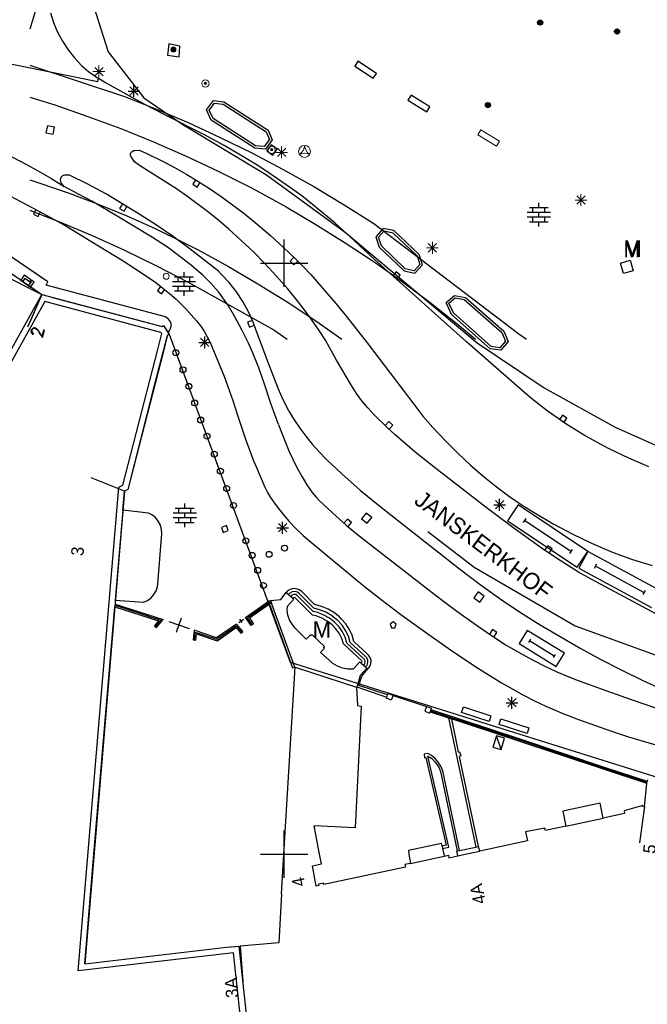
# Model space of a CAD drawing. Header units: millimetres. Extents: x 135944 to 142000, y 454200 to 456692.
# Tile 71 of 153: x 136728 to 136781, y 456087 to 456171. Entities that reach past the tile are written whole.
import ezdxf
from ezdxf.enums import TextEntityAlignment as Align

# ---------------------------------------------------------------- set-up
doc = ezdxf.new("R2010")
doc.units = ezdxf.units.MM
for name, color, linetype in [('TotaalGBKN2013_Bistad', 251, 'Continuous'), ('TotaalGBKN2013X$0$Contouren', 251, 'Continuous'), ('TotaalGBKN2013X$0$GBKN binnenstad 2009$0$OBJECTEN_', 251, 'Continuous'), ('TotaalGBKN2013X$0$GBKN binnenstad 2009$0$OBJECTEN__', 251, 'Continuous'), ('TotaalGBKN2013X$0$GBKN binnenstad 2009$0$OBJECTEN___', 251, 'Continuous'), ('TotaalGBKN2013X$0$GBKN binnenstad 2009$0$OBJECTEN____', 251, 'Continuous'), ('TotaalGBKN2013X$0$GBKN binnenstad 2009$0$SEMANT_ SYMB_', 251, 'Continuous'), ('TotaalGBKN2013X$0$Xref', 251, 'Continuous')]:
    doc.layers.add(name, color=color, linetype=linetype)
doc.layers.add('TotaalGBKN2013X$0$PSVPORTS', color=251, linetype='Continuous', plot=False)
doc.styles.add('TotaalGBKN2013X$0$GBKN binnenstad 2009$0$Standard', font='txt')
doc.styles.add('TotaalGBKN2013X$0$GBKN binnenstad 2009$0$TXT', font='txt.shx')

# ---------------------------------------------------------------- blocks, each defined once
blk = doc.blocks.new('TotaalGBKN2013X$0$GBKN binnenstad 2009$0$CEL515')
at = {"layer": 'TotaalGBKN2013X$0$GBKN binnenstad 2009$0$OBJECTEN____', "linetype": 'Continuous', "lineweight": 0}
blk.add_lwpolyline([(-1, 0), (0, 0), (0, 0.5), (-1, 0.5), (-1, 0)], dxfattribs=at)
blk = doc.blocks.new('TotaalGBKN2013X$0$GBKN binnenstad 2009$0$CEL512')
at = {"layer": 'TotaalGBKN2013X$0$GBKN binnenstad 2009$0$OBJECTEN___', "linetype": 'Continuous', "lineweight": 0}
blk.add_circle((0, 0), 0.5, dxfattribs=at)
for centre, radius, start, end in [((-0.982, 0.568), 0.984, 303.89611, 356.03804), ((0.98, 0.567), 0.982, 183.93068, 236.24524), ((0, -1.149), 0.999, 64.2764, 115.72044)]:
    blk.add_arc(centre, radius, start, end, dxfattribs=at)
blk = doc.blocks.new('TotaalGBKN2013X$0$GBKN binnenstad 2009$0$DEC109')
at = {"layer": 'TotaalGBKN2013X$0$GBKN binnenstad 2009$0$SEMANT_ SYMB_', "linetype": 'Continuous', "lineweight": 0}
for p, q in [((0, 0.6), (0, 1)), ((-0.98, 0.2), (0.98, 0.2)), ((-0.8, 0.6), (0.8, 0.6)), ((-0.5, 0.2), (-0.5, 0.6)), ((0, -0.2), (0, 0.2)), ((0.5, 0.2), (0.5, 0.6)), ((-0.98, -0.2), (0.98, -0.2)), ((-0.8, -0.6), (0.8, -0.6)), ((-0.5, -0.6), (-0.5, -0.2)), ((0, -1), (0, -0.6)), ((0.5, -0.6), (0.5, -0.2))]:
    blk.add_line(p, q, dxfattribs=at)
blk = doc.blocks.new('TotaalGBKN2013X$0$GBKN binnenstad 2009$0$J')
at = {"layer": 'TotaalGBKN2013X$0$GBKN binnenstad 2009$0$OBJECTEN___', "linetype": 'Continuous', "lineweight": 0}
for radius in [0.215, 0.155, 0.095, 0.035]:
    blk.add_circle((0, 0), radius, dxfattribs=at)
blk = doc.blocks.new('TotaalGBKN2013X$0$GBKN binnenstad 2009$0$Q')
at = {"layer": 'TotaalGBKN2013X$0$GBKN binnenstad 2009$0$OBJECTEN___', "linetype": 'Continuous', "lineweight": 0}
blk.add_circle((0, 0), 0.25, dxfattribs=at)
blk = doc.blocks.new('TotaalGBKN2013X$0$GBKN binnenstad 2009$0$V')
at = {"layer": 'TotaalGBKN2013X$0$GBKN binnenstad 2009$0$OBJECTEN__', "linetype": 'Continuous', "lineweight": 0}
for radius in [0.31, 0.095, 0.035, 0.0224]:
    blk.add_circle((0, 0), radius, dxfattribs=at)
blk = doc.blocks.new('TotaalGBKN2013X$0$GBKN binnenstad 2009$0$DEC100')
at = {"layer": 'TotaalGBKN2013X$0$GBKN binnenstad 2009$0$OBJECTEN_', "linetype": 'Continuous', "lineweight": 0}
for p, q in [((-0.5, 0), (0.5, 0)), ((-0.354, -0.354), (0.354, 0.354)), ((0.354, -0.354), (-0.354, 0.354)), ((0, -0.5), (0, 0.5))]:
    blk.add_line(p, q, dxfattribs=at)
blk = doc.blocks.new('TotaalGBKN2013X$0$GBKN binnenstad 2009')
at = {"layer": 'TotaalGBKN2013_Bistad'}
for p, q in [((136729000, 456171370), (136728513, 456169777)), ((136730256, 456171171), (136730519, 456170338)), ((136730519, 456170338), (136730857, 456169532)), ((136730857, 456169532), (136731267, 456168761)), ((136731267, 456168761), (136731746, 456168030)), ((136731746, 456168030), (136732289, 456167347)), ((136725713, 456167076), (136734272, 456165359)), ((136732289, 456167347), (136732893, 456166716)), ((136756241, 456167071), (136755967, 456166653)), ((136757811, 456166041), (136756241, 456167071)), ((136732893, 456166716), (136733478, 456166202)), ((136733478, 456166202), (136734323, 456165610)), ((136755967, 456166653), (136757537, 456165623)), ((136734272, 456165359), (136734323, 456165610)), ((136734837, 456165294), (136734323, 456165610)), ((136738244, 456163422), (136734837, 456165294)), ((136757537, 456165623), (136757811, 456166041)), ((136736811, 456164546), (136737811, 456164546)), ((136736957, 456164192), (136737665, 456164900)), ((136737665, 456164192), (136736957, 456164900)), ((136737311, 456164046), (136737311, 456165046)), ((136743435, 456162963), (136744026, 456163736)), ((136744026, 456163736), (136744916, 456163637)), ((136744916, 456163637), (136748646, 456161225)), ((136760731, 456164201), (136760467, 456163777)), ((136760467, 456163777), (136762057, 456162787)), ((136762321, 456163211), (136760731, 456164201)), ((136739916, 456162547), (136738244, 456163422)), ((136743842, 456162083), (136743435, 456162963)), ((136743667, 456162938), (136744116, 456163525)), ((136744000, 456162219), (136743667, 456162938)), ((136744116, 456163525), (136744845, 456163441)), ((136744845, 456163441), (136748488, 456161089)), ((136762057, 456162787), (136762321, 456163211)), ((136743288, 456160852), (136739916, 456162547)), ((136747529, 456159723), (136743842, 456162083)), ((136747595, 456159918), (136744000, 456162219)), ((136729998, 456161617), (136729876, 456161009)), ((136730606, 456161495), (136729998, 456161617)), ((136730484, 456160887), (136730606, 456161495)), ((136748646, 456161225), (136749006, 456160418)), ((136729876, 456161009), (136730484, 456160887)), ((136744945, 456159949), (136743288, 456160852)), ((136748775, 456160444), (136748325, 456159846)), ((136749006, 456160418), (136748417, 456159635)), ((136748488, 456161089), (136748775, 456160444)), ((136737046, 456159310), (136737157, 456159446)), ((136737157, 456159446), (136737317, 456159518)), ((136737317, 456159518), (136737362, 456159525)), ((136737362, 456159525), (136737744, 456159533)), ((136737744, 456159533), (136738344, 456159305)), ((136746808, 456158853), (136744945, 456159949)), ((136748417, 456159635), (136747529, 456159723)), ((136748325, 456159846), (136747595, 456159918)), ((136748903, 456159984), (136748543, 456159480)), ((136748543, 456159480), (136749047, 456159120)), ((136749407, 456159624), (136748903, 456159984)), ((136749047, 456159120), (136749407, 456159624)), ((136726706, 456159111), (136727916, 456158499)), ((136737012, 456159123), (136737035, 456159285)), ((136737068, 456158969), (136737012, 456159123)), ((136737035, 456159285), (136737046, 456159310)), ((136737262, 456158688), (136737068, 456158969)), ((136737372, 456158559), (136737262, 456158688)), ((136738344, 456159305), (136739889, 456158542)), ((136747724, 456158280), (136746808, 456158853)), ((136727916, 456158499), (136729107, 456157851)), ((136729107, 456157851), (136730280, 456157170)), ((136737783, 456158262), (136737372, 456158559)), ((136740077, 456156805), (136737783, 456158262)), ((136739889, 456158542), (136740842, 456158029)), ((136740842, 456158029), (136741780, 456157491)), ((136748629, 456157689), (136747724, 456158280)), ((136730280, 456157170), (136731411, 456156478)), ((136731145, 456157246), (136731080, 456157076)), ((136731080, 456157076), (136731093, 456156895)), ((136731276, 456157372), (136731145, 456157246)), ((136731448, 456157430), (136731276, 456157372)), ((136731858, 456157433), (136731448, 456157430)), ((136733423, 456156668), (136731858, 456157433)), ((136741780, 456157491), (136742705, 456156930)), ((136742515, 456157049), (136742277, 456156667)), ((136742705, 456156930), (136743705, 456156290)), ((136750549, 456156363), (136748629, 456157689)), ((136731093, 456156895), (136731144, 456156785)), ((136731144, 456156785), (136731267, 456156622)), ((136731267, 456156622), (136731411, 456156478)), ((136732584, 456155859), (136731411, 456156478)), ((136734995, 456155813), (136733423, 456156668)), ((136740981, 456156210), (136740077, 456156805)), ((136741867, 456155589), (136740981, 456156210)), ((136742277, 456156667), (136742659, 456156429)), ((136742659, 456156429), (136742897, 456156811)), ((136743705, 456156290), (136744689, 456155625)), ((136751488, 456155671), (136750549, 456156363)), ((136726403, 456155896), (136729287, 456154392)), ((136733741, 456155221), (136732584, 456155859)), ((136736527, 456154888), (136734995, 456155813)), ((136743637, 456154263), (136741867, 456155589)), ((136744689, 456155625), (136745654, 456154933)), ((136752408, 456154953), (136751488, 456155671)), ((136729023, 456154533), (136728814, 456154135)), ((136736025, 456153890), (136733741, 456155221)), ((136736335, 456155005), (136736102, 456154620)), ((136736102, 456154620), (136736487, 456154387)), ((136736487, 456154387), (136736720, 456154772)), ((136737883, 456154055), (136736527, 456154888)), ((136745654, 456154933), (136746598, 456154213)), ((136752574, 456154819), (136752408, 456154953)), ((136754280, 456153387), (136752574, 456154819)), ((136770725, 456154694), (136772325, 456154694)), ((136771025, 456154294), (136771025, 456154694)), ((136771525, 456154694), (136771525, 456155094)), ((136772025, 456154294), (136772025, 456154694)), ((136728814, 456154135), (136729212, 456153925)), ((136729212, 456153925), (136729422, 456154324)), ((136729287, 456154392), (136731570, 456153153)), ((136738735, 456152249), (136736025, 456153890)), ((136739227, 456153204), (136737883, 456154055)), ((136744500, 456153570), (136743637, 456154263)), ((136746598, 456154213), (136747736, 456153288)), ((136770545, 456154294), (136772505, 456154294)), ((136770545, 456153894), (136772505, 456153894)), ((136771025, 456153494), (136771025, 456153894)), ((136771525, 456153894), (136771525, 456154294)), ((136772025, 456153494), (136772025, 456153894)), ((136731570, 456153153), (136733664, 456151836)), ((136740544, 456152311), (136739227, 456153204)), ((136745341, 456152852), (136744500, 456153570)), ((136746374, 456151919), (136745341, 456152852)), ((136747736, 456153288), (136748845, 456152329)), ((136755932, 456151895), (136754280, 456153387)), ((136758385, 456152931), (136757758, 456152225)), ((136759279, 456152743), (136758385, 456152931)), ((136770725, 456153494), (136772325, 456153494)), ((136771525, 456153094), (136771525, 456153494)), ((136738888, 456152155), (136738735, 456152249)), ((136740138, 456151335), (136738888, 456152155)), ((136741818, 456151357), (136740544, 456152311)), ((136748845, 456152329), (136749928, 456151340)), ((136750000, 456150000), (136750000, 456152000)), ((136750000, 456150000), (136750000, 456152000)), ((136757758, 456152225), (136758044, 456151337)), ((136757984, 456152176), (136758458, 456152711)), ((136758218, 456151447), (136757984, 456152176)), ((136758458, 456152711), (136759182, 456152559)), ((136759182, 456152559), (136761240, 456150599)), ((136761414, 456150710), (136759279, 456152743)), ((136730037, 456148414), (136725849, 456151268)), ((136733664, 456151836), (136736394, 456150176)), ((136741342, 456150449), (136740138, 456151335)), ((136744447, 456149299), (136741818, 456151357)), ((136747385, 456150962), (136746374, 456151919)), ((136749928, 456151340), (136750988, 456150326)), ((136757645, 456150311), (136755932, 456151895)), ((136758044, 456151337), (136760142, 456149340)), ((136760240, 456149523), (136758218, 456151447)), ((136725102, 456150408), (136729536, 456147336)), ((136742171, 456149784), (136741342, 456150449)), ((136748366, 456149974), (136747385, 456150962)), ((136750828, 456150484), (136750513, 456150162)), ((136750988, 456150326), (136751627, 456149681)), ((136765409, 456143326), (136757645, 456150311)), ((136761240, 456150599), (136761469, 456149885)), ((136761694, 456149837), (136761414, 456150710)), ((136736394, 456150176), (136738544, 456148774)), ((136742979, 456149095), (136742171, 456149784)), ((136748000, 456150000), (136750000, 456150000)), ((136748000, 456150000), (136750000, 456150000)), ((136749312, 456148953), (136748366, 456149974)), ((136750000, 456150000), (136752000, 456150000)), ((136750000, 456148000), (136750000, 456150000)), ((136750000, 456150000), (136752000, 456150000)), ((136750000, 456148000), (136750000, 456150000)), ((136750513, 456150162), (136750835, 456149848)), ((136750835, 456149848), (136751150, 456150170)), ((136751627, 456149681), (136752248, 456149018)), ((136760987, 456149352), (136760240, 456149523)), ((136761469, 456149885), (136760987, 456149352)), ((136761056, 456149131), (136761694, 456149837)), ((136778431, 456150001), (136779231, 456150241)), ((136778691, 456149111), (136778431, 456150001)), ((136779231, 456150241), (136779491, 456149351)), ((136728087, 456148699), (136727909, 456148447)), ((136728600, 456148338), (136728087, 456148699)), ((136738544, 456148774), (136739159, 456148344)), ((136740746, 456148835), (136742346, 456148835)), ((136741046, 456148435), (136741046, 456148835)), ((136741546, 456148835), (136741546, 456149235)), ((136742046, 456148435), (136742046, 456148835)), ((136743092, 456148995), (136742979, 456149095)), ((136743799, 456148304), (136743092, 456148995)), ((136744685, 456149069), (136744447, 456149299)), ((136745357, 456148346), (136744685, 456149069)), ((136750283, 456147833), (136749312, 456148953)), ((136752248, 456149018), (136753452, 456147659)), ((136759479, 456149261), (136759179, 456148926)), ((136759814, 456148961), (136759479, 456149261)), ((136759514, 456148626), (136759814, 456148961)), ((136760142, 456149340), (136761056, 456149131)), ((136779491, 456149351), (136778691, 456149111)), ((136728422, 456148086), (136728600, 456148338)), ((136728513, 456148045), (136729536, 456147336)), ((136728513, 456148020), (136728584, 456147970)), ((136729891, 456148115), (136730037, 456148414)), ((136739993, 456145437), (136729891, 456148115)), ((136739159, 456148344), (136739755, 456147887)), ((136739582, 456148029), (136739300, 456147678)), ((136739755, 456147887), (136740321, 456147419)), ((136740566, 456148435), (136742526, 456148435)), ((136740566, 456148035), (136742526, 456148035)), ((136741046, 456147635), (136741046, 456148035)), ((136741546, 456148035), (136741546, 456148435)), ((136742046, 456147635), (136742046, 456148035)), ((136744448, 456147559), (136743799, 456148304)), ((136745968, 456147570), (136745357, 456148346)), ((136751219, 456146683), (136750283, 456147833)), ((136729538, 456147326), (136728332, 456144580)), ((136729538, 456147326), (136728513, 456144992)), ((136729536, 456147336), (136739698, 456144623)), ((136739300, 456147678), (136739651, 456147396)), ((136739651, 456147396), (136739933, 456147747)), ((136740321, 456147419), (136740871, 456146933)), ((136740746, 456147635), (136742346, 456147635)), ((136741546, 456147235), (136741546, 456147635)), ((136744683, 456147258), (136744448, 456147559)), ((136745298, 456146381), (136744683, 456147258)), ((136746515, 456146748), (136745968, 456147570)), ((136753452, 456147659), (136754368, 456146579)), ((136763689, 456146670), (136764403, 456147257)), ((136763933, 456146613), (136764457, 456147044)), ((136764403, 456147257), (136765319, 456147092)), ((136764457, 456147044), (136765230, 456146904)), ((136765319, 456147092), (136768576, 456144230)), ((136740871, 456146933), (136741699, 456146128)), ((136741699, 456146128), (136742609, 456145107)), ((136745846, 456145461), (136745298, 456146381)), ((136746993, 456145884), (136746515, 456146748)), ((136752116, 456145503), (136751219, 456146683)), ((136754368, 456146579), (136755262, 456145481)), ((136764139, 456145660), (136763689, 456146670)), ((136764304, 456145781), (136763933, 456146613)), ((136765230, 456146904), (136768409, 456144110)), ((136740021, 456145421), (136739993, 456145437)), ((136740238, 456145244), (136740021, 456145421)), ((136746435, 456144347), (136745846, 456145461)), ((136747399, 456144984), (136746993, 456145884)), ((136752971, 456144292), (136752116, 456145503)), ((136755262, 456145481), (136757017, 456143258)), ((136767417, 456142746), (136764139, 456145660)), ((136767504, 456142936), (136764304, 456145781)), ((136739698, 456144623), (136739816, 456144721)), ((136739816, 456144721), (136740212, 456144094)), ((136740396, 456145014), (136740238, 456145244)), ((136740365, 456144410), (136740483, 456144748)), ((136740483, 456144748), (136740396, 456145014)), ((136742609, 456145107), (136742939, 456144677)), ((136742939, 456144677), (136743236, 456144236)), ((136747336, 456145150), (136746917, 456144984)), ((136746917, 456144984), (136747083, 456144566)), ((136747083, 456144566), (136747501, 456144732)), ((136747732, 456144054), (136747399, 456144984)), ((136740127, 456143843), (136738945, 456139291)), ((136740288, 456143973), (136740127, 456143843)), ((136740212, 456144094), (136740365, 456144410)), ((136740212, 456144094), (136740288, 456143973)), ((136742937, 456142938), (136743645, 456143646)), ((136743645, 456142938), (136742937, 456143646)), ((136743236, 456144236), (136743509, 456143763)), ((136743291, 456142792), (136743291, 456143792)), ((136743509, 456143763), (136743749, 456143273)), ((136746990, 456143215), (136746435, 456144347)), ((136748788, 456141221), (136747732, 456144054)), ((136753492, 456143478), (136752971, 456144292)), ((136768409, 456144110), (136768697, 456143399)), ((136768576, 456144230), (136768926, 456143364)), ((136742791, 456143292), (136743791, 456143292)), ((136743749, 456143273), (136744183, 456142273)), ((136747328, 456142470), (136746990, 456143215)), ((136754432, 456141790), (136753492, 456143478)), ((136757017, 456143258), (136760951, 456138057)), ((136770374, 456139005), (136765409, 456143326)), ((136768239, 456142837), (136767504, 456142936)), ((136768697, 456143399), (136768239, 456142837)), ((136768926, 456143364), (136768324, 456142625)), ((136744183, 456142273), (136744960, 456140338)), ((136747867, 456141130), (136747328, 456142470)), ((136768324, 456142625), (136767417, 456142746)), ((136748331, 456139762), (136747867, 456141130)), ((136749537, 456139317), (136748788, 456141221)), ((136755707, 456139631), (136754432, 456141790)), ((136744960, 456140338), (136745662, 456138374)), ((136748897, 456138038), (136748331, 456139762)), ((136756115, 456138977), (136755707, 456139631)), ((136738945, 456139291), (136736809, 456130842)), ((136749920, 456138416), (136749537, 456139317)), ((136756567, 456138353), (136756115, 456138977)), ((136771062, 456138414), (136770374, 456139005)), ((136745662, 456138374), (136746067, 456137119)), ((136749524, 456136335), (136748897, 456138038)), ((136750365, 456137543), (136749920, 456138416)), ((136757062, 456137753), (136756567, 456138353)), ((136760951, 456138057), (136761737, 456137056)), ((136772231, 456137494), (136771062, 456138414)), ((136746067, 456137119), (136746709, 456135183)), ((136750408, 456137466), (136750365, 456137543)), ((136750408, 456137466), (136750846, 456136737)), ((136757591, 456137182), (136757062, 456137753)), ((136758708, 456136098), (136757591, 456137182)), ((136761737, 456137056), (136762569, 456136094)), ((136773447, 456136639), (136772231, 456137494)), ((136773522, 456137138), (136773263, 456136770)), ((136773890, 456136879), (136773522, 456137138)), ((136749524, 456136335), (136749551, 456136265)), ((136749551, 456136265), (136750106, 456134823)), ((136750846, 456136737), (136751324, 456136033)), ((136758847, 456136585), (136758540, 456136256)), ((136759176, 456136278), (136758847, 456136585)), ((136758869, 456135949), (136759176, 456136278)), ((136773903, 456136342), (136773447, 456136639)), ((136773631, 456136511), (136773890, 456136879)), ((136775448, 456135395), (136773903, 456136342)), ((136751324, 456136033), (136751836, 456135353)), ((136751836, 456135353), (136752371, 456134691)), ((136759399, 456135469), (136758708, 456136098)), ((136761085, 456134010), (136759399, 456135469)), ((136762569, 456136094), (136763603, 456134990)), ((136777033, 456134518), (136775448, 456135395)), ((136746709, 456135183), (136747426, 456133273)), ((136750106, 456134823), (136750399, 456134107)), ((136752371, 456134691), (136752963, 456134021)), ((136763603, 456134990), (136764672, 456133919)), ((136777464, 456134295), (136777033, 456134518)), ((136750399, 456134107), (136750727, 456133407)), ((136752963, 456134021), (136753587, 456133382)), ((136762822, 456132613), (136761085, 456134010)), ((136764672, 456133919), (136765777, 456132886)), ((136779122, 456133495), (136777464, 456134295)), ((136747426, 456133273), (136747578, 456132894)), ((136747578, 456132894), (136747965, 456131969)), ((136750727, 456133407), (136751115, 456132652)), ((136753587, 456133382), (136754887, 456132157)), ((136765777, 456132886), (136766921, 456131896)), ((136780814, 456132767), (136779122, 456133495)), ((136747965, 456131969), (136748373, 456131052)), ((136751115, 456132652), (136751522, 456131908)), ((136754887, 456132157), (136756464, 456130769)), ((136767087, 456129316), (136762822, 456132613)), ((136736519, 456130713), (136733709, 456131836)), ((136751522, 456131908), (136751930, 456131233)), ((136751930, 456131233), (136752382, 456130588)), ((136766921, 456131896), (136767930, 456131086)), ((136736382, 456129096), (136736519, 456130713)), ((136736809, 456130842), (136736519, 456130713)), ((136748373, 456131052), (136748598, 456130603)), ((136748598, 456130603), (136748855, 456130172)), ((136752382, 456130588), (136752714, 456130182)), ((136756464, 456130769), (136758086, 456129433)), ((136767930, 456131086), (136768967, 456130312)), ((136768967, 456130312), (136770032, 456129577)), ((136741606, 456129265), (136741606, 456129665)), ((136748855, 456130172), (136749325, 456129489)), ((136749325, 456129489), (136749837, 456128838)), ((136752714, 456130182), (136752997, 456129895)), ((136752997, 456129895), (136754394, 456128575)), ((136767712, 456129552), (136768712, 456129552)), ((136767858, 456129198), (136768566, 456129906)), ((136768566, 456129198), (136767858, 456129906)), ((136768212, 456129052), (136768212, 456130052)), ((136769787, 456129542), (136768889, 456128203)), ((136775655, 456125604), (136769787, 456129542)), ((136770032, 456129577), (136771126, 456128886)), ((136736382, 456129096), (136735739, 456121477)), ((136738535, 456128855), (136736382, 456129096)), ((136738823, 456128706), (136738535, 456128855)), ((136739123, 456128468), (136738823, 456128706)), ((136740626, 456128865), (136742586, 456128865)), ((136740806, 456129265), (136742406, 456129265)), ((136741106, 456128865), (136741106, 456129265)), ((136741606, 456128465), (136741606, 456128865)), ((136742106, 456128865), (136742106, 456129265)), ((136749837, 456128838), (136750435, 456128151)), ((136756921, 456128856), (136756537, 456128370)), ((136757407, 456128472), (136756921, 456128856)), ((136758086, 456129433), (136764818, 456124123)), ((136769433, 456127548), (136767087, 456129316)), ((136771126, 456128886), (136772746, 456127947)), ((136739367, 456128173), (136739123, 456128468)), ((136739545, 456127834), (136739367, 456128173)), ((136739648, 456127466), (136739545, 456127834)), ((136740626, 456128465), (136742586, 456128465)), ((136740806, 456128065), (136742406, 456128065)), ((136741106, 456128065), (136741106, 456128465)), ((136741606, 456127665), (136741606, 456128065)), ((136742106, 456128065), (136742106, 456128465)), ((136745127, 456127796), (136744705, 456127640)), ((136745283, 456127374), (136745127, 456127796)), ((136749523, 456127251), (136750231, 456127959)), ((136750231, 456127251), (136749523, 456127959)), ((136749877, 456127105), (136749877, 456128105)), ((136750435, 456128151), (136750945, 456127606)), ((136754394, 456128575), (136755232, 456127836)), ((136755345, 456128333), (136755051, 456127992)), ((136755232, 456127836), (136756202, 456127031)), ((136755686, 456128040), (136755345, 456128333)), ((136755393, 456127699), (136755686, 456128040)), ((136756537, 456128370), (136757023, 456127986)), ((136757023, 456127986), (136757407, 456128472)), ((136768889, 456128203), (136774757, 456124265)), ((136770428, 456128384), (136770204, 456128049)), ((136774228, 456125591), (136770316, 456128216)), ((136772746, 456127947), (136774398, 456127065)), ((136739338, 456122872), (136739673, 456127084)), ((136739673, 456127084), (136739648, 456127466)), ((136744705, 456127640), (136744861, 456127218)), ((136744861, 456127218), (136745283, 456127374)), ((136749377, 456127605), (136750377, 456127605)), ((136750945, 456127606), (136751621, 456126943)), ((136756202, 456127031), (136761880, 456122610)), ((136771916, 456125781), (136769433, 456127548)), ((136774398, 456127065), (136775981, 456126303)), ((136751621, 456126943), (136752334, 456126320)), ((136752334, 456126320), (136756790, 456122650)), ((136775981, 456126303), (136777598, 456125613)), ((136773340, 456124827), (136771916, 456125781)), ((136772277, 456126093), (136772018, 456125724)), ((136772645, 456125835), (136772277, 456126093)), ((136772387, 456125466), (136772645, 456125835)), ((136774340, 456125758), (136774116, 456125424)), ((136774757, 456124265), (136775655, 456125604)), ((136775655, 456125604), (136774897, 456124198)), ((136781814, 456122283), (136775655, 456125604)), ((136777598, 456125613), (136777813, 456125528)), ((136777813, 456125528), (136779445, 456124930)), ((136774887, 456123862), (136773340, 456124827)), ((136776397, 456124523), (136776208, 456124171)), ((136779445, 456124930), (136781103, 456124407)), ((136764818, 456124123), (136766562, 456122804)), ((136775944, 456123250), (136774887, 456123862)), ((136774897, 456124198), (136781056, 456120877)), ((136780408, 456122133), (136776302, 456124347)), ((136739306, 456122636), (136739338, 456122872)), ((136766562, 456122804), (136768347, 456121540)), ((136781896, 456120075), (136775944, 456123250)), ((136738756, 456121678), (136739007, 456121955)), ((136739007, 456121955), (136739193, 456122280)), ((136739193, 456122280), (136739306, 456122636)), ((136749730, 456121537), (136750182, 456122140)), ((136750297, 456122261), (136750182, 456122140)), ((136750182, 456122140), (136750381, 456121964)), ((136750518, 456122400), (136750297, 456122261)), ((136750498, 456122083), (136750381, 456121964)), ((136750381, 456121964), (136750557, 456121808)), ((136750692, 456122182), (136750498, 456122083)), ((136750772, 456122467), (136750518, 456122400)), ((136750817, 456121971), (136750658, 456121910)), ((136750909, 456122205), (136750692, 456122182)), ((136751034, 456122455), (136750772, 456122467)), ((136750985, 456121952), (136750817, 456121971)), ((136751119, 456122150), (136750909, 456122205)), ((136751128, 456121860), (136750985, 456121952)), ((136751280, 456122365), (136751034, 456122455)), ((136751296, 456122022), (136751119, 456122150)), ((136751488, 456122205), (136751280, 456122365)), ((136752507, 456120809), (136751296, 456122022)), ((136752567, 456121124), (136751488, 456122205)), ((136756790, 456122650), (136758314, 456121450)), ((136761880, 456122610), (136763237, 456121573)), ((136766405, 456122191), (136766041, 456121689)), ((136766907, 456121827), (136766405, 456122191)), ((136780503, 456122309), (136780314, 456121957)), ((136735716, 456121159), (136735697, 456120933)), ((136735739, 456121477), (136735716, 456121159)), ((136735716, 456121159), (136739777, 456119847)), ((136735739, 456121477), (136738109, 456121311)), ((136738109, 456121311), (136738452, 456121460)), ((136738452, 456121460), (136738756, 456121678)), ((136746749, 456120004), (136748731, 456121420)), ((136746903, 456119979), (136748777, 456121318)), ((136748756, 456121154), (136747070, 456119951)), ((136748731, 456121420), (136748861, 456121451)), ((136748828, 456121206), (136748756, 456121154)), ((136748756, 456121154), (136750705, 456115747)), ((136748777, 456121318), (136748895, 456121346)), ((136748940, 456121232), (136748828, 456121206)), ((136748861, 456121451), (136749730, 456121537)), ((136748861, 456121451), (136748940, 456121232)), ((136750894, 456115815), (136748940, 456121232)), ((136750280, 456120964), (136750829, 456121566)), ((136750658, 456121910), (136750557, 456121808)), ((136750557, 456121808), (136750757, 456121630)), ((136750776, 456121673), (136750757, 456121630)), ((136750829, 456121566), (136750757, 456121630)), ((136750857, 456121716), (136750776, 456121673)), ((136750942, 456121683), (136750857, 456121716)), ((136752395, 456120226), (136750942, 456121683)), ((136752454, 456120532), (136751128, 456121860)), ((136752608, 456121116), (136752567, 456121124)), ((136758314, 456121450), (136759864, 456120284)), ((136763237, 456121573), (136764607, 456120553)), ((136766041, 456121689), (136766543, 456121325)), ((136766543, 456121325), (136766907, 456121827)), ((136768347, 456121540), (136769979, 456120452)), ((136733936.4, 456100000), (136735697, 456120933)), ((136735687, 456121052), (136739589, 456119792)), ((136735697, 456120933), (136739396, 456119736)), ((136750271, 456120641), (136750280, 456120964)), ((136750329, 456120219), (136750271, 456120641)), ((136752863, 456120428), (136752454, 456120532)), ((136753001, 456120680), (136752507, 456120809)), ((136753173, 456120961), (136752608, 456121116)), ((136753369, 456120227), (136752863, 456120428)), ((136753525, 456120465), (136753001, 456120680)), ((136753711, 456120732), (136753173, 456120961)), ((136754013, 456120178), (136753525, 456120465)), ((136754214, 456120431), (136753711, 456120732)), ((136754670, 456120064), (136754214, 456120431)), ((136759864, 456120284), (136761957, 456118768)), ((136764607, 456120553), (136766058, 456119503)), ((136769979, 456120452), (136771637, 456119406)), ((136739396, 456119736), (136739041, 456119305)), ((136739589, 456119792), (136739128, 456119233)), ((136739213, 456119163), (136739777, 456119847)), ((136740249, 456119684), (136741987, 456119082)), ((136740904, 456118766), (136741332, 456120000)), ((136745981, 456119466), (136744299, 456118303)), ((136746510, 456118827), (136745981, 456119466)), ((136746167, 456119596), (136746569, 456119878)), ((136746468, 456119594), (136746268, 456119880)), ((136747228, 456119335), (136746749, 456120004)), ((136747317, 456119399), (136746903, 456119979)), ((136747070, 456119951), (136747415, 456119469)), ((136747415, 456119469), (136747228, 456119335)), ((136750465, 456119815), (136750329, 456120219)), ((136750674, 456119444), (136750465, 456119815)), ((136752707, 456120150), (136752395, 456120226)), ((136753196, 456119965), (136752707, 456120150)), ((136753650, 456119708), (136753196, 456119965)), ((136753841, 456119954), (136753369, 456120227)), ((136754060, 456119384), (136753650, 456119708)), ((136754267, 456119615), (136753841, 456119954)), ((136754456, 456119825), (136754013, 456120178)), ((136754286, 456119598), (136754267, 456119615)), ((136754643, 456119228), (136754286, 456119598)), ((136754535, 456119754), (136754456, 456119825)), ((136754899, 456119359), (136754535, 456119754)), ((136754834, 456119912), (136754670, 456120064)), ((136755203, 456119493), (136754834, 456119912)), ((136755508, 456119027), (136755203, 456119493)), ((136759211, 456119638), (136758961, 456119456)), ((136758961, 456119456), (136759065, 456119138)), ((136759461, 456119456), (136759211, 456119638)), ((136759358, 456119138), (136759461, 456119456)), ((136766058, 456119503), (136767535, 456118490)), ((136739041, 456119305), (136739213, 456119163)), ((136742402, 456118938), (136742317, 456118124)), ((136744299, 456118303), (136742402, 456118938)), ((136742426, 456118113), (136742497, 456118790)), ((136742497, 456118790), (136744316, 456118181)), ((136742538, 456118101), (136742595, 456118639)), ((136742595, 456118639), (136744334, 456118056)), ((136744316, 456118181), (136745961, 456119318)), ((136744334, 456118056), (136745940, 456119167)), ((136745940, 456119167), (136746338, 456118685)), ((136745961, 456119318), (136746425, 456118757)), ((136746338, 456118685), (136746510, 456118827)), ((136750949, 456119118), (136750674, 456119444)), ((136751856, 456118184), (136750949, 456119118)), ((136754356, 456119086), (136754060, 456119384)), ((136754645, 456118691), (136754356, 456119086)), ((136754937, 456118807), (136754643, 456119228)), ((136754866, 456118254), (136754645, 456118691)), ((136755201, 456118915), (136754899, 456119359)), ((136755163, 456118346), (136754937, 456118807)), ((136755433, 456118430), (136755201, 456118915)), ((136755743, 456118521), (136755508, 456119027)), ((136759065, 456119138), (136759358, 456119138)), ((136761957, 456118768), (136764072, 456117281)), ((136767603, 456118989), (136767349, 456118617)), ((136767975, 456118736), (136767603, 456118989)), ((136767721, 456118364), (136767975, 456118736)), ((136770541, 456118921), (136769861, 456117815)), ((136773681, 456116991), (136770541, 456118921)), ((136771637, 456119406), (136773319, 456118399)), ((136742317, 456118124), (136742538, 456118101)), ((136752226, 456118561), (136751856, 456118184)), ((136752298, 456118491), (136752226, 456118561)), ((136752368, 456118563), (136752298, 456118491)), ((136753406, 456117559), (136752368, 456118563)), ((136755012, 456117787), (136754866, 456118254)), ((136756564, 456116352), (136755012, 456117787)), ((136755315, 456117855), (136755163, 456118346)), ((136756723, 456116552), (136755315, 456117855)), ((136755591, 456117917), (136755433, 456118430)), ((136756870, 456116732), (136755591, 456117917)), ((136755904, 456117987), (136755743, 456118521)), ((136757032, 456116942), (136755904, 456117987)), ((136767535, 456118490), (136768777, 456117687)), ((136769861, 456117815), (136773001, 456115885)), ((136770809, 456118184), (136770639, 456117908)), ((136772818, 456116759), (136770724, 456118046)), ((136773319, 456118399), (136775022, 456117426)), ((136753067, 456117065), (136753408, 456117417)), ((136754023, 456116202), (136753067, 456117065)), ((136753336, 456117487), (136753406, 456117559)), ((136753408, 456117417), (136753336, 456117487)), ((136764072, 456117281), (136766200, 456115857)), ((136768777, 456117687), (136769408, 456117300)), ((136769408, 456117300), (136770051, 456116934)), ((136773001, 456115885), (136773681, 456116991)), ((136775022, 456117426), (136776765, 456116476)), ((136754127, 456116123), (136754023, 456116202)), ((136754514, 456115894), (136754127, 456116123)), ((136756380, 456116253), (136755827, 456115656)), ((136756508, 456116146), (136756380, 456116253)), ((136756508, 456116146), (136756571, 456116209)), ((136756508, 456116146), (136756699, 456115985)), ((136756600, 456116282), (136756564, 456116352)), ((136756571, 456116209), (136756600, 456116282)), ((136756820, 456116431), (136756723, 456116552)), ((136756812, 456116108), (136756855, 456116268)), ((136756855, 456116268), (136756820, 456116431)), ((136756980, 456116615), (136756870, 456116732)), ((136757070, 456116420), (136756980, 456116615)), ((136757018, 456116000), (136757084, 456116205)), ((136757138, 456116842), (136757032, 456116942)), ((136757084, 456116205), (136757070, 456116420)), ((136757278, 456116623), (136757138, 456116842)), ((136757346, 456116372), (136757278, 456116623)), ((136757334, 456116113), (136757346, 456116372)), ((136770051, 456116934), (136771036, 456116409)), ((136771036, 456116409), (136772033, 456115908)), ((136772903, 456116898), (136772733, 456116621)), ((136776765, 456116476), (136778527, 456115561)), ((136749990.8, 456100000), (136750922, 456115825)), ((136750705, 456115747), (136750894, 456115815)), ((136750922, 456115825), (136756116, 456114139)), ((136754935, 456115737), (136754514, 456115894)), ((136755377, 456115657), (136754935, 456115737)), ((136755827, 456115656), (136755377, 456115657)), ((136756469, 456115142), (136756997, 456115738)), ((136756574, 456115069), (136757086, 456115663)), ((136756699, 456115985), (136756812, 456116108)), ((136756699, 456115985), (136756883, 456115832)), ((136756883, 456115832), (136757018, 456116000)), ((136756883, 456115832), (136756997, 456115738)), ((136756997, 456115738), (136757086, 456115663)), ((136757086, 456115663), (136757245, 456115869)), ((136757245, 456115869), (136757334, 456116113)), ((136766200, 456115857), (136768371, 456114500)), ((136772033, 456115908), (136773043, 456115434)), ((136773043, 456115434), (136774065, 456114986)), ((136778527, 456115561), (136780310, 456114687)), ((136756181, 456114135), (136756469, 456115142)), ((136756328, 456114277), (136756574, 456115069)), ((136768371, 456114500), (136768413, 456114475)), ((136768413, 456114475), (136769319, 456113944)), ((136774065, 456114986), (136774836, 456114678)), ((136774836, 456114678), (136777189, 456113856)), ((136780310, 456114687), (136782117, 456113865)), ((136756116, 456114139), (136756207, 456112563)), ((136758678, 456113259), (136756181, 456114135)), ((136758744, 456113479), (136756328, 456114277)), ((136769319, 456113944), (136770239, 456113437)), ((136777189, 456113856), (136779324, 456113088)), ((136758655, 456113185), (136758678, 456113259)), ((136759061, 456113036), (136758655, 456113185)), ((136758678, 456113259), (136758744, 456113479)), ((136758777, 456113586), (136758744, 456113479)), ((136759204, 456113428), (136758777, 456113586)), ((136759204, 456113428), (136759061, 456113036)), ((136759204, 456113428), (136762023, 456112489)), ((136768754, 456112806), (136769754, 456112806)), ((136768900, 456112452), (136769608, 456113160)), ((136769608, 456112452), (136768900, 456113160)), ((136769254, 456112306), (136769254, 456113306)), ((136770239, 456113437), (136771173, 456112956)), ((136771173, 456112956), (136772122, 456112507)), ((136779324, 456113088), (136781470, 456112352)), ((136756507, 456112513), (136756014, 456102233)), ((136756207, 456112563), (136756507, 456112513)), ((136762023, 456112489), (136761891, 456112087)), ((136761891, 456112087), (136762312, 456111929)), ((136762023, 456112489), (136762449, 456112350)), ((136762312, 456111929), (136762349, 456112043)), ((136762411, 456112234), (136762349, 456112043)), ((136762349, 456112043), (136763900, 456111532)), ((136762391, 456112135), (136769793, 456109694)), ((136762449, 456112350), (136762411, 456112234)), ((136762411, 456112234), (136769825, 456109789)), ((136765003, 456111978), (136765157, 456112454)), ((136767327, 456111228), (136765003, 456111978)), ((136765157, 456112454), (136767481, 456111704)), ((136772122, 456112507), (136773483, 456111921)), ((136763900, 456111532), (136766190, 456100598)), ((136763900, 456111532), (136764151, 456111449)), ((136769762, 456109599), (136764151, 456111449)), ((136764151, 456111449), (136764721, 456108648)), ((136767481, 456111704), (136767327, 456111228)), ((136768169, 456110968), (136768319, 456111445)), ((136768319, 456111445), (136770694, 456110695)), ((136773483, 456111921), (136774865, 456111386)), ((136774865, 456111386), (136777660, 456110400)), ((136770543, 456110218), (136768169, 456110968)), ((136770694, 456110695), (136770543, 456110218)), ((136777660, 456110400), (136779095, 456109932)), ((136767941, 456110012), (136767649, 456109047)), ((136768334, 456108840), (136767941, 456110012)), ((136768626, 456109805), (136767941, 456110012)), ((136768334, 456108840), (136768626, 456109805)), ((136777062, 456107152), (136769762, 456109599)), ((136769793, 456109694), (136777094, 456107247)), ((136769825, 456109789), (136777125, 456107342)), ((136779095, 456109932), (136780542, 456109500)), ((136780542, 456109500), (136795896, 456105000)), ((136764721, 456108648), (136764831, 456108655)), ((136764831, 456108655), (136764922, 456108307)), ((136767649, 456109047), (136768334, 456108840)), ((136762138, 456108528), (136761836, 456108445)), ((136761836, 456108445), (136761870, 456108151)), ((136761870, 456108151), (136761980, 456108163)), ((136761980, 456108163), (136763681, 456100749)), ((136762450, 456108358), (136762138, 456108528)), ((136762154, 456108299), (136762477, 456108087)), ((136763922, 456100593), (136762154, 456108299)), ((136762760, 456108104), (136762450, 456108358)), ((136762477, 456108087), (136762750, 456107814)), ((136762750, 456107814), (136762863, 456107659)), ((136763014, 456107793), (136762760, 456108104)), ((136763242, 456107437), (136763014, 456107793)), ((136764922, 456108307), (136764788, 456108270)), ((136764788, 456108270), (136766386, 456100638)), ((136762863, 456107659), (136763064, 456107345)), ((136763064, 456107345), (136763207, 456106995)), ((136763207, 456106995), (136764628, 456100282)), ((136763401, 456107046), (136763242, 456107437)), ((136764824, 456100322), (136763401, 456107046)), ((136780662, 456105975), (136777062, 456107152)), ((136777094, 456107247), (136780673, 456106077)), ((136777125, 456107342), (136780684, 456106178)), ((136780662, 456105975), (136780684, 456106178)), ((136780695, 456106282), (136780684, 456106178)), ((136780452, 456104042), (136780662, 456105975)), ((136776720, 456104317), (136773556, 456103625)), ((136776964, 456103058), (136776720, 456104317)), ((136780327, 456104120), (136778725, 456103668)), ((136778725, 456103668), (136778768, 456103452)), ((136780452, 456104042), (136780035, 456100966)), ((136780349, 456104012), (136780327, 456104120)), ((136780452, 456104042), (136780349, 456104012)), ((136773556, 456103625), (136773819, 456102371)), ((136773819, 456102371), (136776964, 456103058)), ((136778768, 456103452), (136776964, 456103058)), ((136750000, 456100000), (136750000, 456102000)), ((136756014, 456102233), (136752554, 456102385)), ((136753003.5, 456100000), (136752554, 456102385)), ((136772036, 456102206), (136770406, 456101898)), ((136772082, 456101991), (136772036, 456102206)), ((136773819, 456102371), (136772082, 456101991)), ((136770565, 456101133), (136766527, 456100262)), ((136770406, 456101898), (136770565, 456101133)), ((136763299, 456100888), (136760504, 456100321)), ((136760504, 456100321), (136760553.5, 456100000)), ((136763345, 456100681), (136763299, 456100888)), ((136763681, 456100749), (136763345, 456100681)), ((136763345, 456100681), (136763388, 456100486)), ((136763388, 456100486), (136763922, 456100593)), ((136763388, 456100486), (136763495, 456100000)), ((136764628, 456100282), (136764824, 456100322)), ((136764824, 456100322), (136766190, 456100598)), ((136766190, 456100598), (136766386, 456100638)), ((136766427, 456100646), (136766386, 456100638)), ((136766527, 456100262), (136766427, 456100646)), ((136733155, 456090710), (136733936.4, 456100000)), ((136748000, 456100000), (136750000, 456100000)), ((136748000, 456100000), (136750000, 456100000)), ((136749793, 456096639), (136749990.8, 456100000)), ((136750000, 456100000), (136752000, 456100000)), ((136750000, 456100000), (136752000, 456100000)), ((136750000, 456098000), (136750000, 456100000)), ((136753159, 456099175), (136753003.5, 456100000)), ((136760553.5, 456100000), (136760673, 456099224)), ((136760673, 456099224), (136763532, 456099832)), ((136763495, 456100000), (136763532, 456099832)), ((136763532, 456099832), (136763884, 456099907)), ((136763884, 456099907), (136763919, 456099700)), ((136763919, 456099700), (136764672, 456099862)), ((136764583, 456100273), (136764628, 456100282)), ((136764642.1, 456100000), (136764583, 456100273)), ((136764672, 456099862), (136764642.1, 456100000)), ((136764672, 456099862), (136765312, 456100000)), ((136765312, 456100000), (136766527, 456100262)), ((136752395, 456099023), (136753159, 456099175)), ((136752722, 456097304), (136752395, 456099023)), ((136760249, 456098910), (136753370, 456097428)), ((136760673, 456099224), (136760212, 456099126)), ((136760212, 456099126), (136760249, 456098910)), ((136752920, 456097340), (136752722, 456097304)), ((136753349, 456097535), (136752900, 456097449)), ((136752900, 456097449), (136752920, 456097340)), ((136753370, 456097428), (136753349, 456097535)), ((136749793, 456096639), (136749549, 456092494)), ((136733155, 456090710), (136745143, 456092133)), ((136745143, 456092133), (136746280, 456092226)), ((136749549, 456092494), (136746280, 456092226)), ((136746280, 456092226), (136746526, 456089237))]:
    blk.add_line(p, q, dxfattribs=at)
for points in [[(136740270, 456168550), (136740146, 456167594), (136741121, 456167441), (136741197, 456168348), (136740270, 456168550)], [(136728513, 456166730), (136736600, 456164063), (136739148, 456163050), (136741890, 456161877), (136744600, 456160631), (136747275, 456159313), (136749914, 456157923), (136752515, 456156463), (136755075, 456154934), (136757594, 456153337), (136769842, 456144022), (136770481, 456143568)], [(136728513, 456164031), (136730616, 456163367), (136733424, 456162404), (136736206, 456161366), (136738958, 456160253), (136741680, 456159067), (136744368, 456157807), (136747022, 456156476), (136747616, 456156161), (136750174, 456154749), (136752693, 456153268), (136755170, 456151718), (136757603, 456150101), (136759992, 456148418), (136762334, 456146670), (136764627, 456144858), (136766171, 456143568)], [(136728513, 456157028), (136729362, 456156768), (136731839, 456155917), (136734289, 456154991), (136736710, 456153991), (136739098, 456152917), (136741453, 456151770), (136742747, 456151102), (136745290, 456149709), (136747794, 456148246), (136750256, 456146715), (136752675, 456145116), (136754882, 456143568)], [(136728513, 456154463), (136728702, 456154394), (136731020, 456153483), (136733787, 456152318), (136736523, 456151079), (136739224, 456149767), (136741890, 456148384), (136749143, 456144358), (136750251, 456143568)], [(136740212, 456144094), (136740365, 456144410), (136740483, 456144748), (136740396, 456145014), (136740238, 456145244), (136740021, 456145421), (136739993, 456145437), (136729891, 456148115), (136730037, 456148414), (136728513, 456149453)], [(136778431, 456150001), (136779231, 456150241), (136779491, 456149351), (136778691, 456149111), (136778431, 456150001)], [(136728584, 456147970), (136728877, 456148385), (136728513, 456148642)], [(136728513, 456148225), (136728651, 456148420), (136728513, 456148517)], [(136729536, 456147336), (136739698, 456144623), (136739816, 456144721), (136740212, 456144094)], [(136740212, 456144094), (136740288, 456143973), (136740127, 456143843), (136740056, 456143568)]]:
    blk.add_lwpolyline(points, dxfattribs=at)
for centre, radius in [((136771635, 456170338), 215), ((136771635, 456170338), 155), ((136771635, 456170338), 95), ((136771635, 456170338), 35), ((136778139, 456169586), 215), ((136778139, 456169586), 155), ((136778139, 456169586), 95), ((136778139, 456169586), 35), ((136767225, 456163356), 215), ((136767225, 456163356), 155), ((136767225, 456163356), 95), ((136767225, 456163356), 35), ((136740850, 456142418), 250), ((136741455, 456140975), 250), ((136741951, 456139566), 250), ((136742440, 456138168), 250), ((136742949, 456136725), 250), ((136743488, 456135352), 250), ((136744107, 456133836), 250), ((136744616, 456132398), 250), ((136745144, 456130931), 250), ((136745728, 456129488), 250), ((136746771, 456126503), 250), ((136750039, 456125891), 250), ((136747300, 456125275), 250), ((136748731, 456125363), 250), ((136747764, 456124007), 250), ((136748253, 456122729), 250)]:
    blk.add_circle(centre, radius, dxfattribs=at)
blk.add_3dface([(136727745, 456148562), (136728584, 456147970), (136728877, 456148385), (136728038, 456148977)], dxfattribs=at)
at = {"layer": 'TotaalGBKN2013_Bistad', "xscale": 1000, "yscale": 1000, "zscale": 1000}
for name, p in [('TotaalGBKN2013X$0$GBKN binnenstad 2009$0$J', (136771635, 456170338)), ('TotaalGBKN2013X$0$GBKN binnenstad 2009$0$J', (136778139, 456169586)), ('TotaalGBKN2013X$0$GBKN binnenstad 2009$0$J', (136740642, 456168056)), ('TotaalGBKN2013X$0$GBKN binnenstad 2009$0$DEC100', (136734352, 456166197)), ('TotaalGBKN2013X$0$GBKN binnenstad 2009$0$V', (136743350, 456165189)), ('TotaalGBKN2013X$0$GBKN binnenstad 2009$0$J', (136767225, 456163356)), ('TotaalGBKN2013X$0$GBKN binnenstad 2009$0$V', (136748944, 456159580)), ('TotaalGBKN2013X$0$GBKN binnenstad 2009$0$DEC100', (136749788, 456159359)), ('TotaalGBKN2013X$0$GBKN binnenstad 2009$0$CEL512', (136751728, 456159438)), ('TotaalGBKN2013X$0$GBKN binnenstad 2009$0$DEC100', (136775083, 456155327)), ('TotaalGBKN2013X$0$GBKN binnenstad 2009$0$DEC109', (136771525, 456154094)), ('TotaalGBKN2013X$0$GBKN binnenstad 2009$0$DEC100', (136762527, 456151286)), ('TotaalGBKN2013X$0$GBKN binnenstad 2009$0$Q', (136740042, 456148879))]:
    blk.add_blockref(name, p, dxfattribs=at)
at = {"layer": 'TotaalGBKN2013_Bistad', "zscale": 1000}
for p, xscale, yscale, rotation in [((136756241, 456167071), 1877.713708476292, 1000.002673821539, 146.7318653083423), ((136766620, 456161270), 1852.188301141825, 1000.001468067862, 149.141082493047)]:
    blk.add_blockref('TotaalGBKN2013X$0$GBKN binnenstad 2009$0$CEL515', p, dxfattribs=dict(at, xscale=xscale, yscale=yscale, rotation=rotation))
at = {"layer": 'TotaalGBKN2013_Bistad'}
for style in ['TotaalGBKN2013X$0$GBKN binnenstad 2009$0$TXT', 'TotaalGBKN2013X$0$GBKN binnenstad 2009$0$Standard']:
    blk.add_text('M', height=1400, dxfattribs=dict(at, style=style)).set_placement((136778676, 456150506))
for s, rotation, style, p in [('2', 75.0601, 'TotaalGBKN2013X$0$GBKN binnenstad 2009$0$TXT', (136729269.6, 456144582.3)), ('2', 75.0601, 'TotaalGBKN2013X$0$GBKN binnenstad 2009$0$Standard', (136729269.6, 456144582.3)), ('5', 82.7405, 'TotaalGBKN2013X$0$GBKN binnenstad 2009$0$Standard', (136780928.5, 456100837.8)), ('4', 102.0557, 'TotaalGBKN2013X$0$GBKN binnenstad 2009$0$Standard', (136751128.4, 456098030.5))]:
    blk.add_text(s, height=1054, rotation=rotation, dxfattribs=dict(at, style=style)).set_placement(p, align=Align.MIDDLE_RIGHT)
at = {"layer": 'TotaalGBKN2013_Bistad', "style": 'TotaalGBKN2013X$0$GBKN binnenstad 2009$0$Standard'}
blk.add_text('JANSKERKHOF', height=1400, rotation=323.172964, dxfattribs=at).set_placement((136766438.4, 456125573.8), align=Align.CENTER)
for s, rotation, p in [('3', 85.1626, (136732510.9, 456125227.4)), ('4A', 101.7289, (136766542, 456095783.9)), ('3A', 94.6835, (136745634.8, 456087841))]:
    blk.add_text(s, height=1054, rotation=rotation, dxfattribs=at).set_placement(p, align=Align.MIDDLE_LEFT)
blk.add_text('M', height=1400, rotation=359.973883, dxfattribs=at).set_placement((136753189.3, 456118998.8), align=Align.MIDDLE)

msp = doc.modelspace()

# ---------------------------------------------------------------- linework, layer by layer
at = {"layer": 'TotaalGBKN2013X$0$Contouren'}
for p, q in [((136733.66, 456172.531), (136735.147, 456167.858)), ((136735.147, 456167.858), (136738.144, 456163.975)), ((136738.144, 456163.975), (136741.45, 456161.727)), ((136741.45, 456161.727), (136748.526, 456157.456)), ((136748.526, 456157.456), (136755.202, 456152.584)), ((136716.631, 456153.848), (136729.538, 456147.326)), ((136755.202, 456152.584), (136766.303, 456143.261)), ((136730.437, 456147.096), (136739.698, 456144.623)), ((136740.29, 456143.97), (136750.524, 456116.25)), ((136766.303, 456143.261), (136771.979, 456139.431)), ((136771.979, 456139.431), (136777.967, 456136.111)), ((136777.967, 456136.111), (136784.222, 456133.325)), ((136762.152, 456127.289), (136766.062, 456124.276)), ((136766.062, 456124.276), (136774.592, 456119.327)), ((136774.592, 456119.327), (136784.002, 456115.893)), ((136750.524, 456116.25), (136797.879, 456101.363))]:
    msp.add_line(p, q, dxfattribs=at)
at = {"layer": 'TotaalGBKN2013X$0$PSVPORTS'}
for points in [[(136723.2, 456135.97), (136729.538, 456147.326), (136739.698, 456144.623), (136739.816, 456144.721), (136740.29, 456143.97), (136740.13, 456143.84), (136739.802, 456142.557), (136736.809, 456130.842), (136736.519, 456130.713), (136735.696, 456120.933), (136733.155, 456090.711), (136745.143, 456092.133), (136746.17, 456092.21), (136748.676, 456068.968), (136731.97, 456067.11), (136730.596, 456077.391), (136729.98, 456084.3), (136724.289, 456083.591), (136701.633, 456080.278), (136701.553, 456085.247), (136719.464, 456087.596), (136722.181, 456121.53)], [(136730.432, 456084.86), (136731.092, 456077.457), (136732.401, 456067.661), (136748.125, 456069.41), (136745.727, 456091.656), (136732.606, 456090.144), (136735.198, 456120.975), (136736.046, 456131.05), (136736.385, 456131.2), (136739.318, 456142.681), (136739.662, 456144.028), (136739.596, 456144.133), (136729.785, 456146.743), (136723.691, 456135.824), (136722.68, 456121.495), (136719.93, 456087.153), (136702.06, 456084.809), (136702.124, 456080.855), (136724.216, 456084.085)]]:
    msp.add_lwpolyline(points, close=True, dxfattribs=at)

# ---------------------------------------------------------------- block references
at = {"layer": 'TotaalGBKN2013X$0$Xref', "xscale": 0.0009999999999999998, "yscale": 0.0009999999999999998, "zscale": 0.0009999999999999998}
msp.add_blockref('TotaalGBKN2013X$0$GBKN binnenstad 2009', (0, 0), dxfattribs=at)

doc.saveas('drawing.dxf')
